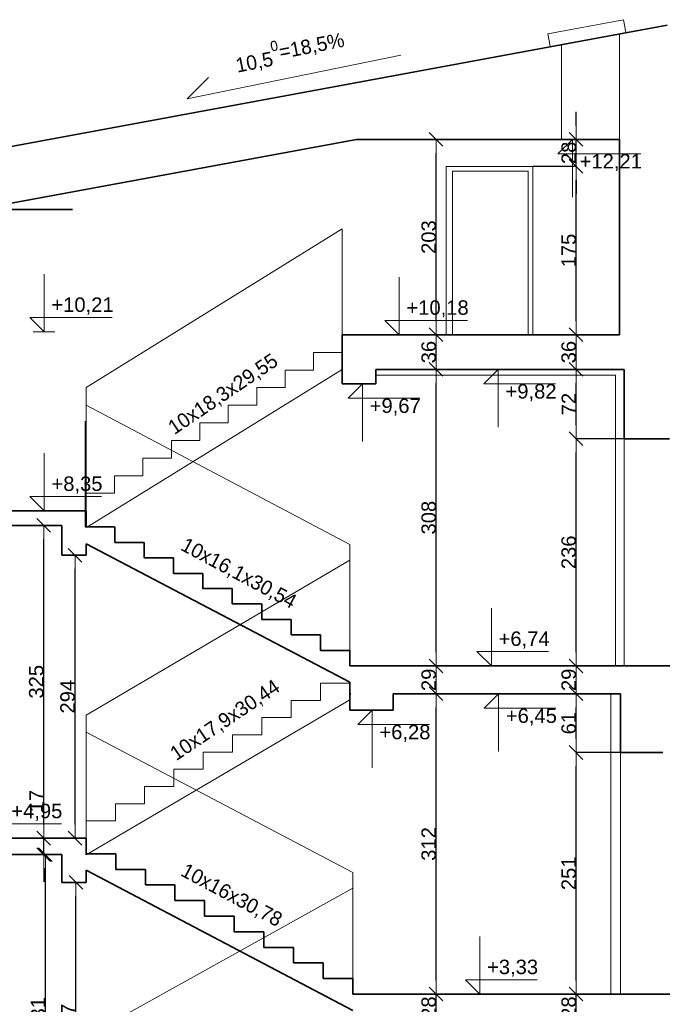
# Model space of a CAD drawing. Header units: metres. Extents: x 7506757 to 756746378, y 5735207 to 582114514.
# Tile 221 of 256: x 7546486 to 7553161, y 5965650 to 5975879. Entities that reach past the tile are written whole.
import ezdxf

# ---------------------------------------------------------------- set-up
doc = ezdxf.new("R2010")
doc.units = ezdxf.units.M
doc.header["$MEASUREMENT"] = 0
doc.header["$PDMODE"] = 2
doc.layers.get('0').update_dxf_attribs({"color": 250, "linetype": 'CONTINUOUS', "lineweight": 100, "plot": 0})
doc.layers.get('Defpoints').update_dxf_attribs({"linetype": 'CONTINUOUS'})
for name, color, linetype, lineweight in [('M_OCIANA1', 7, 'CONTINUOUS', 13), ('M_OCIANA6', 5, 'CONTINUOUS', 35), ('opis1', 7, 'CONTINUOUS', 13), ('PWYMIAR1', 7, 'CONTINUOUS', 13)]:
    doc.layers.add(name, color=color, linetype=linetype, lineweight=lineweight)
doc.layers.add('PWYMIAR', color=7, linetype='CONTINUOUS')
doc.styles.add('GENERATED_STYLE_1', font='arial.ttf')
doc.styles.add('GENERATED_STYLE_5', font='txt')
doc.dimstyles.new('GENERATED_STYLE__5', dxfattribs={"dimtxt": 150, "dimasz": 142.5, "dimexe": 0.18, "dimexo": 0, "dimgap": 0.09, "dimtad": 1, "dimdec": 0, "dimlfac": 0.1, "dimzin": 0, "dimdsep": 46, "dimtxsty": 'GENERATED_STYLE_1', "dimblk": 'ARROWHEAD_6', "dimblk1": 'ARROWHEAD_6', "dimblk2": 'ARROWHEAD_6', "dimcen": 0.09, "dimclrd": 7, "dimclre": 7, "dimclrt": 7, "dimazin": 0, "dimtfac": 1, "dimtdec": 4, "dimtmove": 0, "dimatfit": 3, "dimfxl": 0, "dimtolj": 1, "dimtzin": 0, "dimarcsym": 0})

# ---------------------------------------------------------------- blocks, each defined once
blk = doc.blocks.new('Wymiary_2', base_point=(610137, 414777))
at = {"layer": 'PWYMIAR1', "linetype": 'Continuous'}
for p, q in [((610137, 414777), (610137, 415377)), ((610137, 414777), (609987, 414927)), ((609987, 414927), (610137, 414927)), ((610137, 414927), (610732, 414927)), ((610137, 414777), (610024, 414777)), ((610137, 414777), (610249, 414777))]:
    blk.add_line(p, q, dxfattribs=at)
at = {"layer": 'PWYMIAR1', "insert": (610212, 414957), "char_height": 150, "attachment_point": 7, "style": 'GENERATED_STYLE_1'}
blk.add_mtext('{+3,33}', dxfattribs=at)
blk = doc.blocks.new('Wymiary_3', base_point=(610257, 418187))
at = {"layer": 'PWYMIAR1', "linetype": 'Continuous'}
for p, q in [((610257, 418187), (610257, 418787)), ((610257, 418187), (610107, 418337)), ((610107, 418337), (610257, 418337)), ((610257, 418337), (610851, 418337)), ((610257, 418187), (610144, 418187)), ((610257, 418187), (610369, 418187))]:
    blk.add_line(p, q, dxfattribs=at)
at = {"layer": 'PWYMIAR1', "insert": (610332, 418367), "char_height": 150, "attachment_point": 7, "style": 'GENERATED_STYLE_1'}
blk.add_mtext('{+6,74}', dxfattribs=at)
blk = doc.blocks.new('Wymiary_4', base_point=(609299, 421627))
at = {"layer": 'PWYMIAR1', "linetype": 'Continuous'}
for p, q in [((609299, 421627), (609299, 422227)), ((609299, 421627), (609149, 421777)), ((609149, 421777), (609299, 421777)), ((609299, 421777), (610008, 421777)), ((609299, 421627), (609187, 421627)), ((609299, 421627), (609412, 421627))]:
    blk.add_line(p, q, dxfattribs=at)
at = {"layer": 'PWYMIAR1', "insert": (609374, 421807), "char_height": 150, "attachment_point": 7, "style": 'GENERATED_STYLE_1'}
blk.add_mtext('{+10,18}', dxfattribs=at)
blk = doc.blocks.new('Wymiary_5', base_point=(605613, 419797))
at = {"layer": 'PWYMIAR1', "linetype": 'Continuous'}
for p, q in [((605613, 419797), (605613, 420397)), ((605613, 419797), (605463, 419947)), ((605463, 419947), (605613, 419947)), ((605613, 419947), (606207, 419947)), ((605613, 419797), (605500, 419797)), ((605613, 419797), (605725, 419797))]:
    blk.add_line(p, q, dxfattribs=at)
at = {"layer": 'PWYMIAR1', "insert": (605688, 419977), "char_height": 150, "attachment_point": 7, "style": 'GENERATED_STYLE_1'}
blk.add_mtext('{+8,35}', dxfattribs=at)
blk = doc.blocks.new('Wymiary_6', base_point=(605195, 416397))
at = {"layer": 'PWYMIAR1', "linetype": 'Continuous'}
for p, q in [((605195, 416397), (605195, 416997)), ((605195, 416397), (605045, 416547)), ((605045, 416547), (605195, 416547)), ((605195, 416547), (605790, 416547)), ((605195, 416397), (605083, 416397)), ((605195, 416397), (605308, 416397))]:
    blk.add_line(p, q, dxfattribs=at)
at = {"layer": 'PWYMIAR1', "insert": (605270, 416577), "char_height": 150, "attachment_point": 7, "style": 'GENERATED_STYLE_1'}
blk.add_mtext('{+4,95}', dxfattribs=at)
blk = doc.blocks.new('Wymiary_28', base_point=(609019, 417727))
at = {"layer": 'PWYMIAR1', "linetype": 'Continuous'}
for p, q in [((609019, 417727), (608869, 417577)), ((609019, 417727), (608906, 417727)), ((609019, 417727), (609131, 417727)), ((609019, 417727), (609019, 417127)), ((608869, 417577), (609019, 417577)), ((609019, 417577), (609614, 417577))]:
    blk.add_line(p, q, dxfattribs=at)
at = {"layer": 'PWYMIAR1', "insert": (609094, 417397), "char_height": 150, "attachment_point": 7, "style": 'GENERATED_STYLE_1'}
blk.add_mtext('{+6,28}', dxfattribs=at)
blk = doc.blocks.new('Wymiary_29', base_point=(610332, 417897))
at = {"layer": 'PWYMIAR1', "linetype": 'Continuous'}
for p, q in [((610332, 417897), (610182, 417747)), ((610332, 417897), (610220, 417897)), ((610332, 417897), (610445, 417897)), ((610332, 417897), (610332, 417297)), ((610182, 417747), (610332, 417747)), ((610332, 417747), (610927, 417747))]:
    blk.add_line(p, q, dxfattribs=at)
at = {"layer": 'PWYMIAR1', "insert": (610407, 417567), "char_height": 150, "attachment_point": 7, "style": 'GENERATED_STYLE_1'}
blk.add_mtext('{+6,45}', dxfattribs=at)
blk = doc.blocks.new('Wymiary_31', base_point=(608918, 421117))
at = {"layer": 'PWYMIAR1', "linetype": 'Continuous'}
for p, q in [((608918, 421117), (608768, 420967)), ((608918, 421117), (608805, 421117)), ((608918, 421117), (609030, 421117)), ((608918, 421117), (608918, 420517)), ((608768, 420967), (608918, 420967)), ((608918, 420967), (609513, 420967))]:
    blk.add_line(p, q, dxfattribs=at)
at = {"layer": 'PWYMIAR1', "insert": (608993, 420787), "char_height": 150, "attachment_point": 7, "style": 'GENERATED_STYLE_1'}
blk.add_mtext('{+9,67}', dxfattribs=at)
blk = doc.blocks.new('Wymiary_32', base_point=(610329, 421267))
at = {"layer": 'PWYMIAR1', "linetype": 'Continuous'}
for p, q in [((610329, 421267), (610179, 421117)), ((610329, 421267), (610216, 421267)), ((610329, 421267), (610441, 421267)), ((610329, 421267), (610329, 420667)), ((610179, 421117), (610329, 421117)), ((610329, 421117), (610923, 421117))]:
    blk.add_line(p, q, dxfattribs=at)
at = {"layer": 'PWYMIAR1', "insert": (610404, 420937), "char_height": 150, "attachment_point": 7, "style": 'GENERATED_STYLE_1'}
blk.add_mtext('{+9,82}', dxfattribs=at)
blk = doc.blocks.new('Wymiary_33', base_point=(611098, 423657))
at = {"layer": 'PWYMIAR1', "linetype": 'Continuous'}
for p, q in [((611098, 423657), (610948, 423507)), ((611098, 423657), (610986, 423657)), ((611098, 423657), (611211, 423657)), ((611098, 423657), (611098, 423057)), ((610948, 423507), (611098, 423507)), ((611098, 423507), (611807, 423507))]:
    blk.add_line(p, q, dxfattribs=at)
at = {"layer": 'PWYMIAR1', "insert": (611173, 423327), "char_height": 150, "attachment_point": 7, "style": 'GENERATED_STYLE_1'}
blk.add_mtext('{+12,21}', dxfattribs=at)
blk = doc.blocks.new('Wymiary_34', base_point=(605612, 421657))
at = {"layer": 'PWYMIAR1', "linetype": 'Continuous'}
for p, q in [((605612, 421657), (605612, 422257)), ((605612, 421657), (605462, 421807)), ((605462, 421807), (605612, 421807)), ((605612, 421807), (606320, 421807)), ((605612, 421657), (605499, 421657)), ((605612, 421657), (605724, 421657))]:
    blk.add_line(p, q, dxfattribs=at)
at = {"layer": 'PWYMIAR1', "insert": (605687, 421837), "char_height": 150, "attachment_point": 7, "style": 'GENERATED_STYLE_1'}
blk.add_mtext('{+10,21}', dxfattribs=at)
blk = doc.blocks.new('ARROWHEAD_6')
at = {"color": 0, "linetype": 'Continuous', "lineweight": 0}
for p, q in [((0, 0), (-1, 0)), ((-0.5, -0.5), (0.5, 0.5))]:
    blk.add_line(p, q, dxfattribs=at)
blk = doc.blocks.new('*D5457')
at = {"layer": 'Defpoints', "color": 0, "linetype": 'Continuous', "transparency": 16777216}
for p in [(7552265, 5965756), (7552726, 5965756), (7552726, 5965476)]:
    blk.add_point(p, dxfattribs=at)
at = {"layer": 'PWYMIAR', "color": 7, "linetype": 'Continuous', "lineweight": -2, "transparency": 16777216}
for p, q in [((7552265, 5965898), (7552265, 5966041)), ((7552726, 5965756), (7552265, 5965756)), ((7552265, 5965476), (7552265, 5965756)), ((7552726, 5965476), (7552265, 5965476)), ((7552265, 5965333), (7552265, 5965191))]:
    blk.add_line(p, q, dxfattribs=at)
at = {"layer": 'PWYMIAR', "color": 7, "linetype": 'Continuous', "lineweight": -2, "transparency": 16777216, "xscale": 142.5, "yscale": 142.5, "zscale": 142.5}
for p, rotation in [((7552265, 5965756), 270), ((7552265, 5965476), 90)]:
    blk.add_blockref('ARROWHEAD_6', p, dxfattribs=dict(at, rotation=rotation))
at = {"layer": 'PWYMIAR', "color": 7, "linetype": 'Continuous', "transparency": 16777216, "insert": (7552189, 5965616), "char_height": 150, "attachment_point": 5, "rotation": 90, "style": 'GENERATED_STYLE_1'}
blk.add_mtext('\\A1;28', dxfattribs=at)
blk = doc.blocks.new('*D5458')
at = {"layer": 'Defpoints', "color": 0, "linetype": 'Continuous', "transparency": 16777216}
for p in [(7552265, 5968266), (7552726, 5968266), (7552726, 5965756)]:
    blk.add_point(p, dxfattribs=at)
at = {"layer": 'PWYMIAR', "color": 7, "linetype": 'Continuous', "lineweight": -2, "transparency": 16777216}
for p, q in [((7552726, 5968266), (7552265, 5968266)), ((7552265, 5965898), (7552265, 5968123)), ((7552726, 5965756), (7552265, 5965756))]:
    blk.add_line(p, q, dxfattribs=at)
at = {"layer": 'PWYMIAR', "color": 7, "linetype": 'Continuous', "lineweight": -2, "transparency": 16777216, "xscale": 142.5, "yscale": 142.5, "zscale": 142.5}
for p, rotation in [((7552265, 5968266), 90), ((7552265, 5965756), 270)]:
    blk.add_blockref('ARROWHEAD_6', p, dxfattribs=dict(at, rotation=rotation))
at = {"layer": 'PWYMIAR', "color": 7, "linetype": 'Continuous', "transparency": 16777216, "insert": (7552189, 5967011), "char_height": 150, "attachment_point": 5, "rotation": 90, "style": 'GENERATED_STYLE_1'}
blk.add_mtext('\\A1;251', dxfattribs=at)
blk = doc.blocks.new('*D5459')
at = {"layer": 'Defpoints', "color": 0, "linetype": 'Continuous', "transparency": 16777216}
for p in [(7552265, 5968876), (7552726, 5968876), (7552726, 5968266)]:
    blk.add_point(p, dxfattribs=at)
at = {"layer": 'PWYMIAR', "color": 7, "linetype": 'Continuous', "lineweight": -2, "transparency": 16777216}
for p, q in [((7552726, 5968876), (7552265, 5968876)), ((7552265, 5968408), (7552265, 5968733)), ((7552726, 5968266), (7552265, 5968266))]:
    blk.add_line(p, q, dxfattribs=at)
at = {"layer": 'PWYMIAR', "color": 7, "linetype": 'Continuous', "lineweight": -2, "transparency": 16777216, "xscale": 142.5, "yscale": 142.5, "zscale": 142.5}
for p, rotation in [((7552265, 5968876), 90), ((7552265, 5968266), 270)]:
    blk.add_blockref('ARROWHEAD_6', p, dxfattribs=dict(at, rotation=rotation))
at = {"layer": 'PWYMIAR', "color": 7, "linetype": 'Continuous', "transparency": 16777216, "insert": (7552189, 5968571), "char_height": 150, "attachment_point": 5, "rotation": 90, "style": 'GENERATED_STYLE_1'}
blk.add_mtext('\\A1;61', dxfattribs=at)
blk = doc.blocks.new('*D5460')
at = {"layer": 'Defpoints', "color": 0, "linetype": 'Continuous', "transparency": 16777216}
for p in [(7552265, 5969166), (7552675, 5969166), (7552726, 5968876)]:
    blk.add_point(p, dxfattribs=at)
at = {"layer": 'PWYMIAR', "color": 7, "linetype": 'Continuous', "lineweight": -2, "transparency": 16777216}
for p, q in [((7552675, 5969166), (7552265, 5969166)), ((7552265, 5969018), (7552265, 5969023)), ((7552726, 5968876), (7552265, 5968876))]:
    blk.add_line(p, q, dxfattribs=at)
at = {"layer": 'PWYMIAR', "color": 7, "linetype": 'Continuous', "lineweight": -2, "transparency": 16777216, "xscale": 142.5, "yscale": 142.5, "zscale": 142.5}
for p, rotation in [((7552265, 5969166), 90), ((7552265, 5968876), 270)]:
    blk.add_blockref('ARROWHEAD_6', p, dxfattribs=dict(at, rotation=rotation))
at = {"layer": 'PWYMIAR', "color": 7, "linetype": 'Continuous', "transparency": 16777216, "insert": (7552189, 5969021), "char_height": 150, "attachment_point": 5, "rotation": 90, "style": 'GENERATED_STYLE_1'}
blk.add_mtext('\\A1;29', dxfattribs=at)
blk = doc.blocks.new('*D5461')
at = {"layer": 'Defpoints', "color": 0, "linetype": 'Continuous', "transparency": 16777216}
for p in [(7552265, 5971526), (7552765, 5971526), (7552675, 5969166)]:
    blk.add_point(p, dxfattribs=at)
at = {"layer": 'PWYMIAR', "color": 7, "linetype": 'Continuous', "lineweight": -2, "transparency": 16777216}
for p, q in [((7552765, 5971526), (7552265, 5971526)), ((7552265, 5969308), (7552265, 5971383)), ((7552675, 5969166), (7552265, 5969166))]:
    blk.add_line(p, q, dxfattribs=at)
at = {"layer": 'PWYMIAR', "color": 7, "linetype": 'Continuous', "lineweight": -2, "transparency": 16777216, "xscale": 142.5, "yscale": 142.5, "zscale": 142.5}
for p, rotation in [((7552265, 5971526), 90), ((7552265, 5969166), 270)]:
    blk.add_blockref('ARROWHEAD_6', p, dxfattribs=dict(at, rotation=rotation))
at = {"layer": 'PWYMIAR', "color": 7, "linetype": 'Continuous', "transparency": 16777216, "insert": (7552189, 5970346), "char_height": 150, "attachment_point": 5, "rotation": 90, "style": 'GENERATED_STYLE_1'}
blk.add_mtext('\\A1;236', dxfattribs=at)
blk = doc.blocks.new('*D5462')
at = {"layer": 'Defpoints', "color": 0, "linetype": 'Continuous', "transparency": 16777216}
for p in [(7552265, 5972246), (7552765, 5972246), (7552765, 5971526)]:
    blk.add_point(p, dxfattribs=at)
at = {"layer": 'PWYMIAR', "color": 7, "linetype": 'Continuous', "lineweight": -2, "transparency": 16777216}
for p, q in [((7552765, 5972246), (7552265, 5972246)), ((7552265, 5971668), (7552265, 5972103)), ((7552765, 5971526), (7552265, 5971526))]:
    blk.add_line(p, q, dxfattribs=at)
at = {"layer": 'PWYMIAR', "color": 7, "linetype": 'Continuous', "lineweight": -2, "transparency": 16777216, "xscale": 142.5, "yscale": 142.5, "zscale": 142.5}
for p, rotation in [((7552265, 5972246), 90), ((7552265, 5971526), 270)]:
    blk.add_blockref('ARROWHEAD_6', p, dxfattribs=dict(at, rotation=rotation))
at = {"layer": 'PWYMIAR', "color": 7, "linetype": 'Continuous', "transparency": 16777216, "insert": (7552190, 5971886), "char_height": 150, "attachment_point": 5, "rotation": 90, "style": 'GENERATED_STYLE_1'}
blk.add_mtext('\\A1;72', dxfattribs=at)
blk = doc.blocks.new('*D5463')
at = {"layer": 'Defpoints', "color": 0, "linetype": 'Continuous', "transparency": 16777216}
for p in [(7552265, 5972606), (7552715, 5972606), (7552765, 5972246)]:
    blk.add_point(p, dxfattribs=at)
at = {"layer": 'PWYMIAR', "color": 7, "linetype": 'Continuous', "lineweight": -2, "transparency": 16777216}
for p, q in [((7552715, 5972606), (7552265, 5972606)), ((7552265, 5972388), (7552265, 5972463)), ((7552765, 5972246), (7552265, 5972246))]:
    blk.add_line(p, q, dxfattribs=at)
at = {"layer": 'PWYMIAR', "color": 7, "linetype": 'Continuous', "lineweight": -2, "transparency": 16777216, "xscale": 142.5, "yscale": 142.5, "zscale": 142.5}
for p, rotation in [((7552265, 5972606), 90), ((7552265, 5972246), 270)]:
    blk.add_blockref('ARROWHEAD_6', p, dxfattribs=dict(at, rotation=rotation))
at = {"layer": 'PWYMIAR', "color": 7, "linetype": 'Continuous', "transparency": 16777216, "insert": (7552189, 5972426), "char_height": 150, "attachment_point": 5, "rotation": 90, "style": 'GENERATED_STYLE_1'}
blk.add_mtext('\\A1;36', dxfattribs=at)
blk = doc.blocks.new('*D5464')
at = {"layer": 'Defpoints', "color": 0, "linetype": 'Continuous', "transparency": 16777216}
for p in [(7551815, 5974356), (7552265, 5974356), (7552715, 5972606)]:
    blk.add_point(p, dxfattribs=at)
at = {"layer": 'PWYMIAR', "color": 7, "linetype": 'Continuous', "lineweight": -2, "transparency": 16777216}
for p, q in [((7551815, 5974356), (7552265, 5974356)), ((7552265, 5972748), (7552265, 5974213)), ((7552715, 5972606), (7552265, 5972606))]:
    blk.add_line(p, q, dxfattribs=at)
at = {"layer": 'PWYMIAR', "color": 7, "linetype": 'Continuous', "lineweight": -2, "transparency": 16777216, "xscale": 142.5, "yscale": 142.5, "zscale": 142.5}
for p, rotation in [((7552265, 5974356), 90), ((7552265, 5972606), 270)]:
    blk.add_blockref('ARROWHEAD_6', p, dxfattribs=dict(at, rotation=rotation))
at = {"layer": 'PWYMIAR', "color": 7, "linetype": 'Continuous', "transparency": 16777216, "insert": (7552189, 5973481), "char_height": 150, "attachment_point": 5, "rotation": 90, "style": 'GENERATED_STYLE_1'}
blk.add_mtext('\\A1;175', dxfattribs=at)
blk = doc.blocks.new('*D5465')
at = {"layer": 'Defpoints', "color": 0, "linetype": 'Continuous', "transparency": 16777216}
for p in [(7552265, 5974636), (7552715, 5974636), (7551815, 5974356)]:
    blk.add_point(p, dxfattribs=at)
at = {"layer": 'PWYMIAR', "color": 7, "linetype": 'Continuous', "lineweight": -2, "transparency": 16777216}
for p, q in [((7552265, 5974778), (7552265, 5974921)), ((7552715, 5974636), (7552265, 5974636)), ((7552265, 5974356), (7552265, 5974636)), ((7551815, 5974356), (7552265, 5974356)), ((7552265, 5974213), (7552265, 5974071))]:
    blk.add_line(p, q, dxfattribs=at)
at = {"layer": 'PWYMIAR', "color": 7, "linetype": 'Continuous', "lineweight": -2, "transparency": 16777216, "xscale": 142.5, "yscale": 142.5, "zscale": 142.5}
for p, rotation in [((7552265, 5974636), 270), ((7552265, 5974356), 90)]:
    blk.add_blockref('ARROWHEAD_6', p, dxfattribs=dict(at, rotation=rotation))
at = {"layer": 'PWYMIAR', "color": 7, "linetype": 'Continuous', "transparency": 16777216, "insert": (7552189, 5974496), "char_height": 150, "attachment_point": 5, "rotation": 90, "style": 'GENERATED_STYLE_1'}
blk.add_mtext('\\A1;28', dxfattribs=at)
blk = doc.blocks.new('*D5469')
at = {"layer": 'Defpoints', "color": 0, "linetype": 'Continuous', "transparency": 16777216}
for p in [(7550811, 5965756), (7550811, 5965756), (7550953, 5965476)]:
    blk.add_point(p, dxfattribs=at)
at = {"layer": 'PWYMIAR', "color": 7, "linetype": 'Continuous', "lineweight": -2, "transparency": 16777216}
for p, q in [((7550811, 5965898), (7550811, 5966041)), ((7550811, 5965756), (7550811, 5965756)), ((7550811, 5965476), (7550811, 5965756)), ((7550953, 5965476), (7550811, 5965476)), ((7550811, 5965333), (7550811, 5965191))]:
    blk.add_line(p, q, dxfattribs=at)
at = {"layer": 'PWYMIAR', "color": 7, "linetype": 'Continuous', "lineweight": -2, "transparency": 16777216, "xscale": 142.5, "yscale": 142.5, "zscale": 142.5}
for p, rotation in [((7550811, 5965756), 270), ((7550811, 5965476), 90)]:
    blk.add_blockref('ARROWHEAD_6', p, dxfattribs=dict(at, rotation=rotation))
at = {"layer": 'PWYMIAR', "color": 7, "linetype": 'Continuous', "transparency": 16777216, "insert": (7550735, 5965616), "char_height": 150, "attachment_point": 5, "rotation": 90, "style": 'GENERATED_STYLE_1'}
blk.add_mtext('\\A1;28', dxfattribs=at)
blk = doc.blocks.new('*D5470')
at = {"layer": 'Defpoints', "color": 0, "linetype": 'Continuous', "transparency": 16777216}
for p in [(7550811, 5968876), (7550882, 5968876), (7550811, 5965756)]:
    blk.add_point(p, dxfattribs=at)
at = {"layer": 'PWYMIAR', "color": 7, "linetype": 'Continuous', "lineweight": -2, "transparency": 16777216}
for p, q in [((7550882, 5968876), (7550811, 5968876)), ((7550811, 5965898), (7550811, 5968733)), ((7550811, 5965756), (7550811, 5965756))]:
    blk.add_line(p, q, dxfattribs=at)
at = {"layer": 'PWYMIAR', "color": 7, "linetype": 'Continuous', "lineweight": -2, "transparency": 16777216, "xscale": 142.5, "yscale": 142.5, "zscale": 142.5}
for p, rotation in [((7550811, 5968876), 90), ((7550811, 5965756), 270)]:
    blk.add_blockref('ARROWHEAD_6', p, dxfattribs=dict(at, rotation=rotation))
at = {"layer": 'PWYMIAR', "color": 7, "linetype": 'Continuous', "transparency": 16777216, "insert": (7550735, 5967316), "char_height": 150, "attachment_point": 5, "rotation": 90, "style": 'GENERATED_STYLE_1'}
blk.add_mtext('\\A1;312', dxfattribs=at)
blk = doc.blocks.new('*D5471')
at = {"layer": 'Defpoints', "color": 0, "linetype": 'Continuous', "transparency": 16777216}
for p in [(7550811, 5969166), (7550882, 5969166), (7550882, 5968876)]:
    blk.add_point(p, dxfattribs=at)
at = {"layer": 'PWYMIAR', "color": 7, "linetype": 'Continuous', "lineweight": -2, "transparency": 16777216}
for p, q in [((7550882, 5969166), (7550811, 5969166)), ((7550811, 5969018), (7550811, 5969023)), ((7550882, 5968876), (7550811, 5968876))]:
    blk.add_line(p, q, dxfattribs=at)
at = {"layer": 'PWYMIAR', "color": 7, "linetype": 'Continuous', "lineweight": -2, "transparency": 16777216, "xscale": 142.5, "yscale": 142.5, "zscale": 142.5}
for p, rotation in [((7550811, 5969166), 90), ((7550811, 5968876), 270)]:
    blk.add_blockref('ARROWHEAD_6', p, dxfattribs=dict(at, rotation=rotation))
at = {"layer": 'PWYMIAR', "color": 7, "linetype": 'Continuous', "transparency": 16777216, "insert": (7550735, 5969021), "char_height": 150, "attachment_point": 5, "rotation": 90, "style": 'GENERATED_STYLE_1'}
blk.add_mtext('\\A1;29', dxfattribs=at)
blk = doc.blocks.new('*D5472')
at = {"layer": 'Defpoints', "color": 0, "linetype": 'Continuous', "transparency": 16777216}
for p in [(7550723, 5972246), (7550811, 5972246), (7550882, 5969166)]:
    blk.add_point(p, dxfattribs=at)
at = {"layer": 'PWYMIAR', "color": 7, "linetype": 'Continuous', "lineweight": -2, "transparency": 16777216}
for p, q in [((7550723, 5972246), (7550812, 5972246)), ((7550811, 5969308), (7550811, 5972103)), ((7550882, 5969166), (7550811, 5969166))]:
    blk.add_line(p, q, dxfattribs=at)
at = {"layer": 'PWYMIAR', "color": 7, "linetype": 'Continuous', "lineweight": -2, "transparency": 16777216, "xscale": 142.5, "yscale": 142.5, "zscale": 142.5}
for p, rotation in [((7550811, 5972246), 90), ((7550811, 5969166), 270)]:
    blk.add_blockref('ARROWHEAD_6', p, dxfattribs=dict(at, rotation=rotation))
at = {"layer": 'PWYMIAR', "color": 7, "linetype": 'Continuous', "transparency": 16777216, "insert": (7550735, 5970706), "char_height": 150, "attachment_point": 5, "rotation": 90, "style": 'GENERATED_STYLE_1'}
blk.add_mtext('\\A1;308', dxfattribs=at)
blk = doc.blocks.new('*D5473')
at = {"layer": 'Defpoints', "color": 0, "linetype": 'Continuous', "transparency": 16777216}
for p in [(7550811, 5972606), (7551275, 5972606), (7550723, 5972246)]:
    blk.add_point(p, dxfattribs=at)
at = {"layer": 'PWYMIAR', "color": 7, "linetype": 'Continuous', "lineweight": -2, "transparency": 16777216}
for p, q in [((7551275, 5972606), (7550811, 5972606)), ((7550811, 5972388), (7550811, 5972463)), ((7550723, 5972246), (7550812, 5972246))]:
    blk.add_line(p, q, dxfattribs=at)
at = {"layer": 'PWYMIAR', "color": 7, "linetype": 'Continuous', "lineweight": -2, "transparency": 16777216, "xscale": 142.5, "yscale": 142.5, "zscale": 142.5}
for p, rotation in [((7550811, 5972606), 90), ((7550811, 5972246), 270)]:
    blk.add_blockref('ARROWHEAD_6', p, dxfattribs=dict(at, rotation=rotation))
at = {"layer": 'PWYMIAR', "color": 7, "linetype": 'Continuous', "transparency": 16777216, "insert": (7550735, 5972426), "char_height": 150, "attachment_point": 5, "rotation": 90, "style": 'GENERATED_STYLE_1'}
blk.add_mtext('\\A1;36', dxfattribs=at)
blk = doc.blocks.new('*D5474')
at = {"layer": 'Defpoints', "color": 0, "linetype": 'Continuous', "transparency": 16777216}
for p in [(7550315, 5974636), (7550811, 5974636), (7551275, 5972606)]:
    blk.add_point(p, dxfattribs=at)
at = {"layer": 'PWYMIAR', "color": 7, "linetype": 'Continuous', "lineweight": -2, "transparency": 16777216}
for p, q in [((7550315, 5974636), (7550812, 5974636)), ((7550811, 5972748), (7550811, 5974493)), ((7551275, 5972606), (7550811, 5972606))]:
    blk.add_line(p, q, dxfattribs=at)
at = {"layer": 'PWYMIAR', "color": 7, "linetype": 'Continuous', "lineweight": -2, "transparency": 16777216, "xscale": 142.5, "yscale": 142.5, "zscale": 142.5}
for p, rotation in [((7550811, 5974636), 90), ((7550811, 5972606), 270)]:
    blk.add_blockref('ARROWHEAD_6', p, dxfattribs=dict(at, rotation=rotation))
at = {"layer": 'PWYMIAR', "color": 7, "linetype": 'Continuous', "transparency": 16777216, "insert": (7550735, 5973621), "char_height": 150, "attachment_point": 5, "rotation": 90, "style": 'GENERATED_STYLE_1'}
blk.add_mtext('\\A1;203', dxfattribs=at)
blk = doc.blocks.new('*D5492')
at = {"layer": 'Defpoints', "color": 0, "linetype": 'Continuous', "transparency": 16777216}
for p in [(7547070, 5966916), (7547175, 5966916), (7547175, 5964046)]:
    blk.add_point(p, dxfattribs=at)
at = {"layer": 'PWYMIAR', "color": 7, "linetype": 'Continuous', "lineweight": -2, "transparency": 16777216}
for p, q in [((7547175, 5966916), (7547069, 5966916)), ((7547070, 5964188), (7547070, 5966773)), ((7547175, 5964046), (7547069, 5964046))]:
    blk.add_line(p, q, dxfattribs=at)
at = {"layer": 'PWYMIAR', "color": 7, "linetype": 'Continuous', "lineweight": -2, "transparency": 16777216, "xscale": 142.5, "yscale": 142.5, "zscale": 142.5}
for p, rotation in [((7547070, 5966916), 90), ((7547070, 5964046), 270)]:
    blk.add_blockref('ARROWHEAD_6', p, dxfattribs=dict(at, rotation=rotation))
at = {"layer": 'PWYMIAR', "color": 7, "linetype": 'Continuous', "transparency": 16777216, "insert": (7546993, 5965481), "char_height": 150, "attachment_point": 5, "rotation": 90, "style": 'GENERATED_STYLE_1'}
blk.add_mtext('\\A1;287', dxfattribs=at)
blk = doc.blocks.new('*D5493')
at = {"layer": 'Defpoints', "color": 0, "linetype": 'Continuous', "transparency": 16777216}
for p in [(7546753, 5967206), (7546925, 5967206), (7546925, 5963896)]:
    blk.add_point(p, dxfattribs=at)
at = {"layer": 'PWYMIAR', "color": 7, "linetype": 'Continuous', "lineweight": -2, "transparency": 16777216}
for p, q in [((7546925, 5967206), (7546753, 5967206)), ((7546753, 5964038), (7546753, 5967063)), ((7546925, 5963896), (7546753, 5963896))]:
    blk.add_line(p, q, dxfattribs=at)
at = {"layer": 'PWYMIAR', "color": 7, "linetype": 'Continuous', "lineweight": -2, "transparency": 16777216, "xscale": 142.5, "yscale": 142.5, "zscale": 142.5}
for p, rotation in [((7546753, 5967206), 90), ((7546753, 5963896), 270)]:
    blk.add_blockref('ARROWHEAD_6', p, dxfattribs=dict(at, rotation=rotation))
at = {"layer": 'PWYMIAR', "color": 7, "linetype": 'Continuous', "transparency": 16777216, "insert": (7546677, 5965551), "char_height": 150, "attachment_point": 5, "rotation": 90, "style": 'GENERATED_STYLE_1'}
blk.add_mtext('\\A1;331', dxfattribs=at)
blk = doc.blocks.new('*D5494')
at = {"layer": 'Defpoints', "color": 0, "linetype": 'Continuous', "transparency": 16777216}
for p in [(7547061, 5970316), (7547175, 5970316), (7547175, 5967376)]:
    blk.add_point(p, dxfattribs=at)
at = {"layer": 'PWYMIAR', "color": 7, "linetype": 'Continuous', "lineweight": -2, "transparency": 16777216}
for p, q in [((7547175, 5970316), (7547061, 5970316)), ((7547061, 5967518), (7547061, 5970173)), ((7547175, 5967376), (7547061, 5967376))]:
    blk.add_line(p, q, dxfattribs=at)
at = {"layer": 'PWYMIAR', "color": 7, "linetype": 'Continuous', "lineweight": -2, "transparency": 16777216, "xscale": 142.5, "yscale": 142.5, "zscale": 142.5}
for p, rotation in [((7547061, 5970316), 90), ((7547061, 5967376), 270)]:
    blk.add_blockref('ARROWHEAD_6', p, dxfattribs=dict(at, rotation=rotation))
at = {"layer": 'PWYMIAR', "color": 7, "linetype": 'Continuous', "transparency": 16777216, "insert": (7546984, 5968846), "char_height": 150, "attachment_point": 5, "rotation": 90, "style": 'GENERATED_STYLE_1'}
blk.add_mtext('\\A1;294', dxfattribs=at)
blk = doc.blocks.new('*D5495')
at = {"layer": 'Defpoints', "color": 0, "linetype": 'Continuous', "transparency": 16777216}
for p in [(7546736, 5967376), (7547175, 5967376), (7546925, 5967206)]:
    blk.add_point(p, dxfattribs=at)
at = {"layer": 'PWYMIAR', "color": 7, "linetype": 'Continuous', "lineweight": -2, "transparency": 16777216}
for p, q in [((7546736, 5967518), (7546736, 5967862)), ((7547175, 5967376), (7546736, 5967376)), ((7546736, 5967206), (7546736, 5967376)), ((7546925, 5967206), (7546736, 5967206)), ((7546736, 5967063), (7546736, 5966921))]:
    blk.add_line(p, q, dxfattribs=at)
at = {"layer": 'PWYMIAR', "color": 7, "linetype": 'Continuous', "lineweight": -2, "transparency": 16777216, "xscale": 142.5, "yscale": 142.5, "zscale": 142.5}
for p, rotation in [((7546736, 5967376), 270), ((7546736, 5967206), 90)]:
    blk.add_blockref('ARROWHEAD_6', p, dxfattribs=dict(at, rotation=rotation))
at = {"layer": 'PWYMIAR', "color": 7, "linetype": 'Continuous', "transparency": 16777216, "insert": (7546661, 5967761), "char_height": 150, "attachment_point": 5, "rotation": 90, "style": 'GENERATED_STYLE_1'}
blk.add_mtext('\\A1;17', dxfattribs=at)
blk = doc.blocks.new('*D5496')
at = {"layer": 'Defpoints', "color": 0, "linetype": 'Continuous', "transparency": 16777216}
for p in [(7546736, 5970626), (7546925, 5970626), (7547175, 5967376)]:
    blk.add_point(p, dxfattribs=at)
at = {"layer": 'PWYMIAR', "color": 7, "linetype": 'Continuous', "lineweight": -2, "transparency": 16777216}
for p, q in [((7546925, 5970626), (7546736, 5970626)), ((7546736, 5967518), (7546736, 5970483)), ((7547175, 5967376), (7546736, 5967376))]:
    blk.add_line(p, q, dxfattribs=at)
at = {"layer": 'PWYMIAR', "color": 7, "linetype": 'Continuous', "lineweight": -2, "transparency": 16777216, "xscale": 142.5, "yscale": 142.5, "zscale": 142.5}
for p, rotation in [((7546736, 5970626), 90), ((7546736, 5967376), 270)]:
    blk.add_blockref('ARROWHEAD_6', p, dxfattribs=dict(at, rotation=rotation))
at = {"layer": 'PWYMIAR', "color": 7, "linetype": 'Continuous', "transparency": 16777216, "insert": (7546659, 5969001), "char_height": 150, "attachment_point": 5, "rotation": 90, "style": 'GENERATED_STYLE_1'}
blk.add_mtext('\\A1;325', dxfattribs=at)
blk = doc.blocks.new('*D5497')
at = {"layer": 'Defpoints', "color": 0, "linetype": 'Continuous', "transparency": 16777216}
for p in [(7545948, 5973806), (7546035, 5973806), (7547175, 5970776)]:
    blk.add_point(p, dxfattribs=at)
at = {"layer": 'PWYMIAR', "color": 7, "linetype": 'Continuous', "lineweight": -2, "transparency": 16777216}
for p, q in [((7546035, 5973806), (7545948, 5973806)), ((7545948, 5970918), (7545948, 5973663)), ((7547175, 5970776), (7545948, 5970776))]:
    blk.add_line(p, q, dxfattribs=at)
at = {"layer": 'PWYMIAR', "color": 7, "linetype": 'Continuous', "lineweight": -2, "transparency": 16777216, "xscale": 142.5, "yscale": 142.5, "zscale": 142.5}
for p, rotation in [((7545948, 5973806), 90), ((7545948, 5970776), 270)]:
    blk.add_blockref('ARROWHEAD_6', p, dxfattribs=dict(at, rotation=rotation))
at = {"layer": 'PWYMIAR', "color": 7, "linetype": 'Continuous', "transparency": 16777216, "insert": (7545872, 5972291), "char_height": 150, "attachment_point": 5, "rotation": 90, "style": 'GENERATED_STYLE_1'}
blk.add_mtext('\\A1;303', dxfattribs=at)

msp = doc.modelspace()

# ---------------------------------------------------------------- linework, layer by layer
at = {"layer": 'M_OCIANA1', "linetype": 'Continuous'}
for p, q in [((7551970.7, 5975733.9), (7552757.4, 5975879.3)), ((7552757.4, 5975879.3), (7552781.1, 5975751.2)), ((7551970.7, 5975733.9), (7551994.4, 5975605.8)), ((7552715.4, 5974635.8), (7552715.4, 5975731.6)), ((7552115.4, 5974635.8), (7552115.4, 5975620.6)), ((7550446.1, 5975511.3), (7548225, 5975058)), ((7548225, 5975058), (7548445.6, 5975278.6)), ((7550915.4, 5972605.8), (7550915.4, 5974355.8)), ((7550915.4, 5974355.8), (7551815.4, 5974355.8)), ((7551768.9, 5974305.4), (7550982, 5974305.4)), ((7550982, 5974305.4), (7550982, 5972605.8)), ((7551768.9, 5972605.8), (7551768.9, 5974305.4)), ((7551815.4, 5974355.8), (7551815.4, 5972605.8)), ((7547175.4, 5972058.8), (7549835.4, 5973705.8)), ((7549835.4, 5972605.8), (7549835.4, 5973705.8)), ((7549834.9, 5972422.8), (7549834.9, 5973522.8)), ((7550982, 5972605.8), (7551768.9, 5972605.8)), ((7549539.4, 5972239.8), (7549539.4, 5972422.8)), ((7549539.4, 5972422.8), (7549834.9, 5972422.8)), ((7547191.8, 5970609.5), (7549835.4, 5972246.7)), ((7549243.9, 5972056.8), (7549243.9, 5972239.8)), ((7549243.9, 5972239.8), (7549539.4, 5972239.8)), ((7552675.4, 5972185.8), (7550184.9, 5972185.8)), ((7552675.4, 5969165.8), (7552675.4, 5972185.8)), ((7547175.4, 5970958.8), (7547175.4, 5972058.8)), ((7548948.4, 5971873.8), (7548948.4, 5972056.8)), ((7548948.4, 5972056.8), (7549243.9, 5972056.8)), ((7547175.4, 5970775.8), (7547175.4, 5971875.8)), ((7547175.4, 5971875.8), (7549916, 5970426.8)), ((7548652.9, 5971690.8), (7548652.9, 5971873.8)), ((7548652.9, 5971873.8), (7548948.4, 5971873.8)), ((7547167.8, 5970609.5), (7547167.8, 5971709.5)), ((7548357.4, 5971507.8), (7548357.4, 5971690.8)), ((7548357.4, 5971690.8), (7548652.9, 5971690.8)), ((7548061.9, 5971324.8), (7548061.9, 5971507.8)), ((7548061.9, 5971507.8), (7548357.4, 5971507.8)), ((7552765.4, 5971525.8), (7552765.4, 5969165.8)), ((7547766.4, 5971141.8), (7547766.4, 5971324.8)), ((7547766.4, 5971324.8), (7548061.9, 5971324.8)), ((7547470.9, 5970958.8), (7547470.9, 5971141.8)), ((7547470.9, 5971141.8), (7547766.4, 5971141.8)), ((7547175.4, 5970775.8), (7547175.4, 5970958.8)), ((7547175.4, 5970958.8), (7547470.9, 5970958.8)), ((7549916, 5969326.8), (7549916, 5970426.8)), ((7549916, 5970265.8), (7547175.4, 5968654.8)), ((7549916, 5969165.8), (7549916, 5970265.8)), ((7549610.6, 5968807.8), (7549610.6, 5968986.8)), ((7549610.6, 5968986.8), (7549915, 5968986.8)), ((7552625.4, 5965755.8), (7552625.4, 5968875.8)), ((7547175.4, 5967201.8), (7549916, 5968813.3)), ((7549306.2, 5968628.8), (7549306.2, 5968807.8)), ((7549306.2, 5968807.8), (7549610.6, 5968807.8)), ((7547175.4, 5967554.8), (7547175.4, 5968654.8)), ((7549001.8, 5968449.8), (7549001.8, 5968628.8)), ((7549001.8, 5968628.8), (7549306.2, 5968628.8)), ((7547175.4, 5967375.8), (7547175.4, 5968475.8)), ((7547175.4, 5968475.8), (7549946, 5967017.8)), ((7548697.4, 5968270.8), (7548697.4, 5968449.8)), ((7548697.4, 5968449.8), (7549001.8, 5968449.8)), ((7548393, 5968091.8), (7548393, 5968270.8)), ((7548393, 5968270.8), (7548697.4, 5968270.8)), ((7552726, 5968265.8), (7552726, 5965755.8)), ((7548088.6, 5967912.8), (7548088.6, 5968091.8)), ((7548088.6, 5968091.8), (7548393, 5968091.8)), ((7547784.2, 5967733.8), (7547784.2, 5967912.8)), ((7547784.2, 5967912.8), (7548088.6, 5967912.8)), ((7547479.8, 5967554.8), (7547479.8, 5967733.8)), ((7547479.8, 5967733.8), (7547784.2, 5967733.8)), ((7547175.4, 5967375.8), (7547175.4, 5967554.8)), ((7547175.4, 5967554.8), (7547479.8, 5967554.8)), ((7549946, 5965917.8), (7549946, 5967017.8)), ((7549946, 5966855.8), (7547175.4, 5965316.8)), ((7549946, 5965755.8), (7549946, 5966855.8))]:
    msp.add_line(p, q, dxfattribs=at)
at = {"layer": 'M_OCIANA6', "linetype": 'Continuous'}
for p, q in [((7553210.4, 5975823.1), (7545275.4, 5974355.8)), ((7549983.1, 5974635.8), (7546035.4, 5973905.8)), ((7552715.4, 5974635.8), (7549983.1, 5974635.8)), ((7552715.4, 5972605.8), (7552715.4, 5974635.8)), ((7549835.4, 5972095.8), (7549835.4, 5972605.8)), ((7549835.4, 5972605.8), (7552715.4, 5972605.8)), ((7552765.4, 5972245.8), (7550184.9, 5972245.8)), ((7550184.9, 5972095.8), (7550184.9, 5972245.8)), ((7552765.4, 5971525.8), (7552765.4, 5972245.8)), ((7549835.4, 5972095.8), (7550184.9, 5972095.8)), ((7552765.4, 5971525.8), (7553235.4, 5971525.8)), ((7547175.4, 5970775.8), (7545515.9, 5970775.8)), ((7547175.4, 5970609.5), (7547175.4, 5970775.8)), ((7546925.4, 5970625.8), (7545735.4, 5970625.8)), ((7546925.4, 5970315.8), (7546925.4, 5970625.8)), ((7547167.8, 5970609.5), (7547472.2, 5970609.5)), ((7547175.4, 5970609.5), (7547175.4, 5970625.8)), ((7547473.1, 5970448.5), (7547473.1, 5970609.5)), ((7547175.4, 5970435.3), (7549916, 5968997.1)), ((7547175.4, 5970315.8), (7547175.4, 5970435.3)), ((7547175.4, 5970315.8), (7547175.4, 5970435.3)), ((7547473.1, 5970448.5), (7547777.5, 5970448.5)), ((7547778.5, 5970287.5), (7547778.5, 5970448.5)), ((7547175.4, 5970315.8), (7546925.4, 5970315.8)), ((7547778.5, 5970287.5), (7548082.9, 5970287.5)), ((7548083.8, 5970126.5), (7548083.8, 5970287.5)), ((7548083.8, 5970126.5), (7548388.2, 5970126.5)), ((7548389.2, 5969965.5), (7548389.2, 5970126.5)), ((7548389.2, 5969970.8), (7548693.6, 5969970.8)), ((7548694.6, 5969809.8), (7548694.6, 5969970.8)), ((7548694.6, 5969809.8), (7548999, 5969809.8)), ((7548999.9, 5969648.8), (7548999.9, 5969809.8)), ((7548999.9, 5969648.8), (7549304.3, 5969648.8)), ((7549305.3, 5969487.8), (7549305.3, 5969648.8)), ((7549305.3, 5969487.8), (7549609.7, 5969487.8)), ((7549610.6, 5969326.8), (7549610.6, 5969487.8)), ((7549610.6, 5969326.8), (7549915, 5969326.8)), ((7549916, 5969165.8), (7549916, 5969326.8)), ((7549916, 5969165.8), (7550366, 5969165.8)), ((7549946, 5969165.8), (7560655.4, 5969165.8)), ((7552726, 5969165.8), (7553156, 5969165.8)), ((7549916, 5968705.8), (7549916, 5968997.1)), ((7549925.4, 5968875.8), (7549916, 5968875.8)), ((7550366, 5968705.8), (7550366, 5968875.8)), ((7552726, 5968875.8), (7550366, 5968875.8)), ((7552726, 5968265.8), (7552726, 5968875.8)), ((7549916, 5968705.8), (7550366, 5968705.8)), ((7552726, 5968265.8), (7553165.4, 5968265.8)), ((7547175.4, 5967375.8), (7545735.4, 5967375.8)), ((7547175.4, 5967201.8), (7547175.4, 5967375.8)), ((7545895.4, 5967205.8), (7546925.4, 5967205.8)), ((7546925.4, 5966915.8), (7546925.4, 5967205.8)), ((7547175.8, 5967213.8), (7547483.6, 5967213.8)), ((7547483.6, 5967213.8), (7547483.6, 5967051.8)), ((7547175.4, 5967044.5), (7549946, 5965586.3)), ((7547175.4, 5966915.8), (7547175.4, 5967044.5)), ((7547483.6, 5967051.8), (7547791.4, 5967051.8)), ((7547791.4, 5967051.8), (7547791.4, 5966889.8)), ((7546925.4, 5966915.8), (7547175.4, 5966915.8)), ((7547791.4, 5966889.8), (7548099.2, 5966889.8)), ((7548099.2, 5966889.8), (7548099.2, 5966727.8)), ((7548099.2, 5966727.8), (7548407, 5966727.8)), ((7548407, 5966727.8), (7548407, 5966565.8)), ((7548407, 5966565.8), (7548714.8, 5966565.8)), ((7548714.8, 5966565.8), (7548714.8, 5966403.8)), ((7548714.8, 5966403.8), (7549022.6, 5966403.8)), ((7549022.6, 5966403.8), (7549022.6, 5966241.8)), ((7549022.6, 5966241.8), (7549330.4, 5966241.8)), ((7549330.4, 5966241.8), (7549330.4, 5966079.8)), ((7549330.4, 5966079.8), (7549638.2, 5966079.8)), ((7549638.2, 5966079.8), (7549638.2, 5965917.8)), ((7549638.2, 5965917.8), (7549946, 5965917.8)), ((7549946, 5965917.8), (7549946, 5965755.8)), ((7560565.4, 5965755.8), (7549946, 5965755.8)), ((7549946, 5965755.8), (7550396, 5965755.8))]:
    msp.add_line(p, q, dxfattribs=at)
at = {"layer": 'M_OCIANA6'}
msp.add_line((7546035.4, 5973905.8), (7547035.4, 5973905.8), dxfattribs=at)

# ---------------------------------------------------------------- block references
at = {"layer": 'PWYMIAR', "linetype": 'Continuous'}
for name, p in [('Wymiary_33', (7552227.1, 5974635.8)), ('Wymiary_34', (7546740.4, 5972635.8)), ('Wymiary_4', (7550428.1, 5972605.8)), ('Wymiary_32', (7551457.2, 5972245.8)), ('Wymiary_31', (7550046.4, 5972095.8)), ('Wymiary_5', (7546741.2, 5970775.8)), ('Wymiary_3', (7551385.2, 5969165.8)), ('Wymiary_29', (7551460.7, 5968875.8)), ('Wymiary_28', (7550147.4, 5968705.8)), ('Wymiary_6', (7546324.1, 5967375.8)), ('Wymiary_2', (7551265.5, 5965755.8))]:
    msp.add_blockref(name, p, dxfattribs=at)

# ---------------------------------------------------------------- texts
at = {"layer": 'opis1', "linetype": 'Continuous', "char_height": 150, "attachment_point": 1, "style": 'GENERATED_STYLE_5'}
for s, insert, rotation in [('{10,5\\A1{\\H0.7x;\\S0^  ;}=18,5%}', (7548697.2, 5975575.7), 11.12107), ('{10x18,3x29,55}', (7548008.5, 5971686.9), 34.04592), ('{10x16,1x30,54}', (7548218.6, 5970508), 331.88381), ('{10x17,9x30,44}', (7548029.2, 5968299.2), 34.04592), ('{10x16x30,78}', (7548218.6, 5967124.8), 331.88381)]:
    msp.add_mtext(s, dxfattribs=dict(at, insert=insert, rotation=rotation))

# ---------------------------------------------------------------- dimensions: what is measured, and where the dimension line sits
at = {"layer": 'PWYMIAR', "linetype": 'Continuous'}
for base, p1, p2, picture, middle in [((7552265.3, 5974635.8), (7551815.4, 5974355.8), (7552715.4, 5974635.8), '*D5465', (7552188.6, 5974495.8)), ((7550811.5, 5974635.8), (7551275.4, 5972605.8), (7550315.1, 5974635.8), '*D5474', (7550734.8, 5973620.8)), ((7552265.3, 5974355.8), (7552715.4, 5972605.8), (7551815.4, 5974355.8), '*D5464', (7552188.6, 5973480.8)), ((7545948.4, 5973805.8), (7547175.4, 5970775.8), (7546035.4, 5973805.8), '*D5497', (7545871.6, 5972290.8)), ((7550811.5, 5972605.8), (7550722.8, 5972245.8), (7551275.4, 5972605.8), '*D5473', (7550734.8, 5972425.8)), ((7552265.3, 5972605.8), (7552765.4, 5972245.8), (7552715.4, 5972605.8), '*D5463', (7552188.6, 5972425.8)), ((7550811.5, 5972245.8), (7550882.4, 5969165.8), (7550722.8, 5972245.8), '*D5472', (7550734.8, 5970705.8)), ((7552265.3, 5972245.8), (7552765.4, 5971525.8), (7552765.4, 5972245.8), '*D5462', (7552189.9, 5971885.8)), ((7552265.3, 5971525.8), (7552675.4, 5969165.8), (7552765.4, 5971525.8), '*D5461', (7552188.6, 5970345.8)), ((7546736.1, 5970625.8), (7547175.4, 5967375.8), (7546925.4, 5970625.8), '*D5496', (7546659.4, 5969000.8)), ((7547061, 5970315.8), (7547175.4, 5967375.8), (7547175.4, 5970315.8), '*D5494', (7546984.4, 5968845.8)), ((7550811.5, 5969165.8), (7550882.4, 5968875.8), (7550882.4, 5969165.8), '*D5471', (7550734.8, 5969020.8)), ((7552265.3, 5969165.8), (7552726, 5968875.8), (7552675.4, 5969165.8), '*D5460', (7552188.6, 5969020.8)), ((7550811.5, 5968875.8), (7550811.5, 5965755.8), (7550882.4, 5968875.8), '*D5470', (7550734.8, 5967315.8)), ((7552265.3, 5968875.8), (7552726, 5968265.8), (7552726, 5968875.8), '*D5459', (7552188.6, 5968570.8)), ((7552265.3, 5968265.8), (7552726, 5965755.8), (7552726, 5968265.8), '*D5458', (7552188.6, 5967010.8)), ((7546736.1, 5967375.8), (7546925.4, 5967205.8), (7547175.4, 5967375.8), '*D5495', (7546660.7, 5967761.3)), ((7546753.2, 5967205.8), (7546925.4, 5963895.8), (7546925.4, 5967205.8), '*D5493', (7546676.5, 5965550.8)), ((7547069.6, 5966915.8), (7547175.4, 5964045.8), (7547175.4, 5966915.8), '*D5492', (7546992.9, 5965480.8)), ((7550811.5, 5965755.8), (7550953.3, 5965475.8), (7550811.5, 5965755.8), '*D5469', (7550734.8, 5965615.8)), ((7552265.3, 5965755.8), (7552726, 5965475.8), (7552726, 5965755.8), '*D5457', (7552188.6, 5965615.8))]:
    dim = msp.add_linear_dim(base=base, p1=p1, p2=p2, angle=90, dimstyle='GENERATED_STYLE__5', dxfattribs=at)
    dim.commit()
    dim.dimension.update_dxf_attribs({"geometry": picture, "text_midpoint": middle})

doc.saveas('drawing.dxf')
